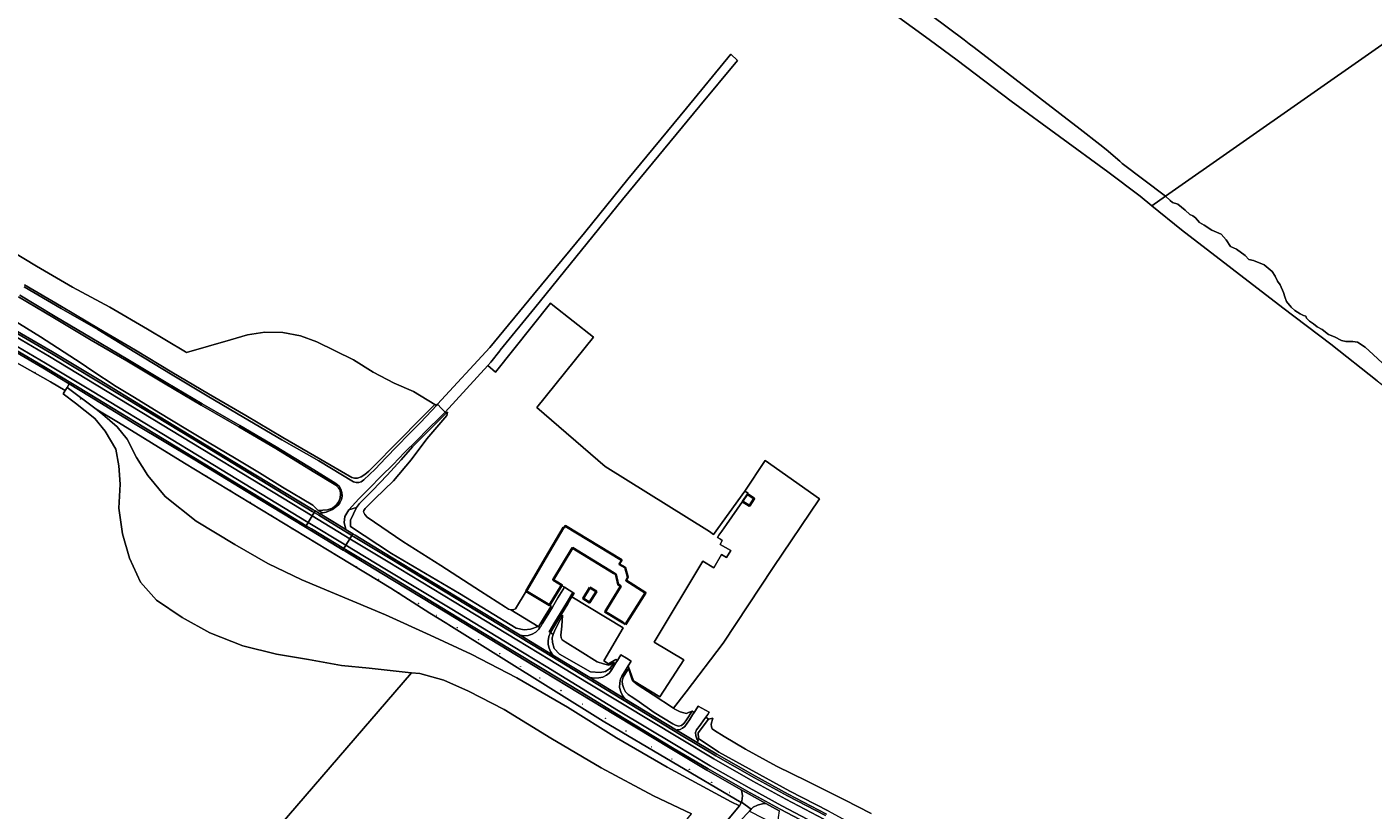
# Model space of a CAD drawing. Header units: metres. Extents: x 200176 to 205485, y 394066 to 399855.
# Tile 41 of 230: x 202077 to 202520, y 395651 to 395908. Entities that reach past the tile are written whole.
import ezdxf
from ezdxf.enums import TextEntityAlignment as Align

# ---------------------------------------------------------------- set-up
doc = ezdxf.new("R2010")
doc.units = ezdxf.units.M
doc.layers.get('0').update_dxf_attribs({"lineweight": 25})
for name, color, linetype, lineweight in [('B-WE-GR-BOOM-S', 90, 'Continuous', 25), ('B-WE-GR-BOUWLAND-GV', 80, 'Continuous', 13), ('B-WE-GR-GRAS-GV', 60, 'Continuous', 13), ('B-WE-GR-HAAG-G', 90, 'GR-HAAG1', 13), ('B-WE-GW-TALUD_KRUIN-G', 90, 'Continuous', 18), ('B-WE-OG-BEBOUWING-GV', 7, 'Continuous', 35), ('B-WE-OG-BEBOUWING-T18', 10, 'Continuous', 18), ('B-WE-OG-TERREIN_CULTUURSCHEIDING-GV', 7, 'Continuous', 18), ('B-WE-OG-TERREIN_ERF-GV', 7, 'Continuous', 18), ('B-WE-OG-TOPOGRAFIE-T18', 10, 'Continuous', 18), ('B-WE-OG-WATER-GV', 130, 'Continuous', 18), ('B-WE-OG-WEG-GV', 7, 'Continuous', 18), ('B-WE-VH-VERHARDING_ASFALT-GV', 252, 'Continuous', 18), ('B-WE-VH-VERHARDING_BETON-GV', 252, 'Continuous', 18), ('B-WE-VH-VERHARDING_BETONSTRAATSTEEN-GV', 252, 'Continuous', 18), ('B-WE-VH-VERHARDING_OPEN-GV', 252, 'Continuous', 18), ('B-WE-VH-VERHARDING_PUIN-GV', 252, 'Continuous', 18)]:
    doc.layers.add(name, color=color, linetype=linetype, lineweight=lineweight)
doc.styles.add('NLCS-ISO-M20-T18', font='NLCS-ISO.ttf', dxfattribs={"height": 0.036})
doc.linetypes.add('GR-HAAG1', pattern='A,6,[176,NLCS.shx,S=0.125,R=0,X=0,Y=0],-2', length=8)

# ---------------------------------------------------------------- blocks, each defined once
blk = doc.blocks.new('SGR-BOOM_01-SO')
at = {"linetype": 'ByBlock', "lineweight": 18}
h = blk.add_hatch(color=0, dxfattribs=at)
h.dxf.hatch_style = 1
edge = h.paths.add_edge_path()
edge.add_arc((0, 0), 0.25, 0, 360)
at = {"color": 0, "linetype": 'ByBlock', "lineweight": 18}
for radius in [2, 0.25]:
    blk.add_circle((0, 0), radius, dxfattribs=at)

msp = doc.modelspace()

# ---------------------------------------------------------------- linework, layer by layer
at = {"layer": 'B-WE-GR-BOUWLAND-GV', "flags": 128}
for points in [[(202521.186, 395791.496), (202505.922, 395803.498), (202490.204, 395815.468), (202456.876, 395841.026), (202447.096, 395848.981), (202443.234, 395852.123), (202432.662, 395860.124), (202400.927, 395883.343), (202383.143, 395896.75), (202373.987, 395903.568), (202352.75, 395919.07)], [(202068.642, 395836.32), (202080.504, 395829.127), (202092.399, 395822.286), (202104.645, 395815.657), (202116.977, 395808.493), (202129.494, 395800.977), (202129.842, 395800.771), (202144.326, 395805.001), (202149.837, 395806.614), (202155.598, 395807.5), (202161.507, 395807.308), (202167.357, 395806.231), (202172.687, 395804.326), (202184.68, 395798.411), (202191.219, 395794.295), (202198.118, 395790.691), (202204.439, 395787.928), (202211.482, 395783.73), (202212.007, 395783.417), (202212.345, 395783.79), (202229.585, 395802.382), (202243.881, 395819.865), (202260.638, 395840.108), (202274.943, 395857.678), (202294.212, 395881.014), (202308.751, 395898.715), (202310.916, 395896.713), (202298.559, 395881.757), (202273.129, 395851.067), (202244.335, 395815.49), (202232.981, 395801.54), (202232.775, 395801.287), (202229.862, 395797.644), (202228.909, 395796.465), (202231.422, 395794.304), (202249.465, 395816.964), (202250.222, 395816.369), (202263.579, 395805.77), (202244.953, 395782.673), (202267.478, 395763.309), (202301.726, 395741.981), (202303.098, 395741.006), (202313.362, 395755.254), (202319.99, 395765.265), (202337.929, 395752.724), (202322.647, 395730.225), (202306.229, 395705.353), (202294.106, 395689.313), (202289.923, 395683.937), (202290.133, 395683.8), (202292.065, 395682.74), (202293.283, 395682.431), (202294.177, 395682.26), (202294.807, 395682.606), (202296.013, 395682.996), (202296.677, 395682.535), (202297.14, 395683.201), (202298.01, 395684.682), (202301.636, 395682.69), (202301.157, 395681.936), (202300.506, 395681.004), (202301.399, 395680.38), (202302.818, 395680.678), (202302.26, 395678.707), (202302.358, 395677.812), (202302.658, 395677.178), (202303.352, 395676.697), (202306.58, 395674.721), (202313.581, 395670.513), (202323.798, 395664.957), (202333.876, 395659.984), (202346.071, 395653.916), (202354.85, 395649.434)], [(202147.602, 395630.481), (202203.766, 395695.634), (202202.663, 395695.747), (202197.788, 395696.248), (202189.856, 395697.169), (202180.827, 395698.027), (202169.986, 395699.923), (202159.431, 395701.663), (202148.372, 395704.469), (202137.473, 395708.684), (202128.457, 395713.752), (202120.008, 395719.494), (202114.702, 395725.323), (202111.142, 395733.192), (202108.793, 395741.217), (202107.57, 395749.662), (202107.997, 395757.532), (202107.617, 395763.549), (202106.593, 395769.047), (202103.156, 395774.983), (202099.662, 395779.105), (202093.379, 395784.112), (202089.271, 395787.24), (202089.942, 395788.288), (202085.126, 395791.187), (202071.603, 395798.844)]]:
    msp.add_lwpolyline(points, dxfattribs=at)
msp.add_lwpolyline([(202022.579, 395328.577), (202067.977, 395381.536), (202142.277, 395469.027), (202209.074, 395546.954), (202258.59, 395605.47), (202278.631, 395628.899), (202291.029, 395643.336), (202295.832, 395649.274), (202283.374, 395655.134), (202266.132, 395664.345), (202249.563, 395674.164), (202234.21, 395683.595), (202222.553, 395689.585), (202214.43, 395693.196), (202206.587, 395695.344), (202203.766, 395695.634), (202147.602, 395630.481), (202060.472, 395528.323), (202053.693, 395520.493), (201972.787, 395427.042), (202010.925, 395381.267), (202000.544, 395359.027)], close=True, dxfattribs=at)
at = {"layer": 'B-WE-GR-GRAS-GV', "flags": 128}
for points in [[(202076.585, 395823.026), (202088.793, 395815.944), (202100.947, 395808.65), (202113.054, 395801.595), (202125.018, 395794.317), (202137.117, 395787.223), (202149.341, 395780.07), (202161.503, 395772.866), (202173.994, 395765.63), (202184.148, 395759.762), (202185.031, 395759.499), (202186.062, 395759.525), (202187.207, 395759.912), (202188.43, 395760.669), (202189.77, 395761.827), (202191.498, 395763.547), (202193.271, 395765.312), (202197.067, 395769.214), (202201.032, 395773.247), (202205.195, 395777.467), (202211.482, 395783.73), (202204.439, 395787.928), (202198.118, 395790.691), (202191.219, 395794.295), (202184.68, 395798.411), (202172.687, 395804.326), (202167.357, 395806.231), (202161.507, 395807.308), (202155.598, 395807.5), (202149.837, 395806.614), (202144.326, 395805.001), (202129.842, 395800.771), (202129.494, 395800.977), (202116.977, 395808.493), (202104.645, 395815.657), (202092.399, 395822.286), (202080.504, 395829.127), (202068.642, 395836.32)], [(202070.32, 395813.075), (202081.903, 395805.898), (202095.183, 395797.307), (202098.753, 395794.872), (202106.768, 395789.599), (202112.727, 395786.048), (202120.75, 395781.123), (202129.628, 395775.712), (202137.296, 395771.135), (202145.667, 395766.192), (202153.837, 395761.214), (202161.444, 395756.545), (202171.405, 395750.601), (202173.163, 395748.949), (202176.151, 395749.151), (202177.824, 395749.634), (202179.082, 395750.642), (202179.871, 395751.887), (202180.398, 395753.034), (202180.475, 395754.308), (202180.306, 395755.583), (202179.809, 395756.372), (202178.929, 395757.179), (202171.507, 395761.731), (202159.234, 395769.287), (202147.004, 395776.375), (202134.639, 395783.533), (202122.873, 395790.536), (202110.185, 395798.075), (202098.534, 395804.816), (202086.404, 395812.114), (202074.576, 395819.103)], [(202354.85, 395649.434), (202346.071, 395653.916), (202333.876, 395659.984), (202323.798, 395664.957), (202313.581, 395670.513), (202306.58, 395674.721), (202303.352, 395676.697), (202302.658, 395677.178), (202302.358, 395677.812), (202302.26, 395678.707), (202302.818, 395680.678), (202301.399, 395680.38), (202298.047, 395675.921), (202298.094, 395674.014), (202304.786, 395669.536), (202328.151, 395656.765), (202340.693, 395650.221)]]:
    msp.add_lwpolyline(points, dxfattribs=at)
for points in [[(202185.679, 395749.907), (202183.723, 395745.717), (202183.743, 395743.61), (202197.208, 395734.824), (202219.556, 395721.673), (202238.193, 395710.215), (202240.808, 395709.688), (202242.904, 395709.951), (202245.459, 395710.752), (202236.476, 395716.229), (202235.664, 395716.521), (202234.664, 395717.096), (202226.456, 395722.407), (202213.454, 395730.793), (202200.998, 395738.711), (202189.264, 395746.72), (202188.403, 395747.557), (202188.05, 395748.435), (202188.181, 395748.916), (202188.56, 395749.572), (202191.735, 395752.764), (202197.831, 395758.666), (202203.72, 395765.52), (202208.844, 395772.42), (202215.396, 395780.133), (202215.631, 395781.193), (202215.24, 395780.809), (202212.489, 395778.109), (202208.278, 395773.97), (202204.129, 395769.76), (202200.351, 395765.502), (202195.812, 395760.472), (202191.021, 395755.487), (202186.679, 395751.169)], [(202250.335, 395708.181), (202250.049, 395707.102), (202250.134, 395705.494), (202250.674, 395703.54), (202252.474, 395701.762), (202262.617, 395695.944), (202265.756, 395695.686), (202267.609, 395696.03), (202268.948, 395697.033), (202270.517, 395698.98), (202269.961, 395698.864), (202269.187, 395698.311), (202268.687, 395698.142), (202266.845, 395698.499), (202264.797, 395699.158), (202259.189, 395702.749), (202254.269, 395705.788), (202253.33, 395706.395), (202252.96, 395707.035), (202252.879, 395707.958), (202253.169, 395710.925), (202253.377, 395714.499), (202252.871, 395713.43), (202251.362, 395710.45), (202250.836, 395709.257)], [(202289.923, 395683.937), (202283.211, 395688.321), (202277.995, 395691.763), (202277.273, 395692.263), (202276.705, 395692.736), (202276.301, 395693.272), (202276.078, 395693.918), (202275.274, 395696.656), (202274.979, 395696.818), (202273.4, 395694.146), (202273.072, 395692.855), (202273.098, 395691.758), (202273.53, 395690.477), (202274.174, 395689.364), (202275.001, 395688.521), (202276.044, 395687.811), (202277.8, 395686.603), (202283.558, 395682.516), (202289.642, 395678.807), (202290.612, 395678.352), (202291.589, 395678.027), (202292.558, 395678.233), (202293.414, 395679.008), (202294.202, 395680.144), (202296.013, 395682.996), (202294.807, 395682.606), (202294.177, 395682.26), (202293.283, 395682.431), (202292.065, 395682.74), (202290.133, 395683.8)]]:
    msp.add_lwpolyline(points, close=True, dxfattribs=at)
at = {"layer": 'B-WE-GR-HAAG-G', "flags": 128}
for points in [[(202236.476, 395716.229), (202245.459, 395710.752)], [(202245.459, 395710.752), (202245.983, 395710.433)]]:
    msp.add_lwpolyline(points, dxfattribs=at)
at = {"layer": 'B-WE-GW-TALUD_KRUIN-G', "flags": 128}
for points in [[(202211.923, 396034.363), (202234.364, 396015.07), (202253.983, 395997.952), (202260.565, 395992.7), (202265.963, 395988.238), (202274.18, 395980.626), (202286.589, 395969.986), (202296.816, 395960.937), (202310.027, 395950.088), (202321.976, 395941.205), (202352.75, 395919.07), (202373.987, 395903.568), (202383.143, 395896.75), (202400.927, 395883.343), (202432.662, 395860.124), (202443.234, 395852.123), (202447.096, 395848.981)], [(202447.096, 395848.981), (202456.876, 395841.026), (202490.204, 395815.468), (202505.922, 395803.498), (202521.186, 395791.496), (202532.582, 395782.767), (202537.104, 395780.266), (202544.795, 395774.791), (202551.936, 395770.152), (202555.263, 395767.484), (202556.205, 395766.337), (202555.766, 395765.102), (202556.486, 395764.557), (202564.871, 395758.553)], [(202076.585, 395823.026), (202088.793, 395815.944), (202100.947, 395808.65), (202113.054, 395801.595), (202125.018, 395794.317), (202137.117, 395787.223), (202149.341, 395780.07), (202161.503, 395772.866), (202173.994, 395765.63), (202184.148, 395759.762), (202185.031, 395759.499), (202186.062, 395759.525), (202187.207, 395759.912), (202188.43, 395760.669), (202189.77, 395761.827), (202191.498, 395763.547)], [(202173.163, 395748.949), (202176.151, 395749.151), (202177.824, 395749.634), (202179.082, 395750.642), (202179.871, 395751.887), (202180.398, 395753.034), (202180.475, 395754.308), (202180.306, 395755.583), (202179.809, 395756.372), (202178.929, 395757.179), (202171.507, 395761.731), (202159.234, 395769.287), (202147.004, 395776.375), (202134.639, 395783.533), (202122.873, 395790.536), (202110.185, 395798.075), (202098.534, 395804.816), (202086.404, 395812.114), (202074.576, 395819.103)], [(202311.566, 395651.851), (202308.837, 395653.265), (202287.868, 395664.552), (202271.131, 395674.282), (202255.02, 395684.268), (202238.418, 395693.929), (202223.365, 395701.744), (202209.897, 395707.948), (202195.229, 395714.685), (202167.777, 395726.178), (202156.569, 395731.545), (202145.725, 395737.759), (202133.048, 395745.36), (202122.837, 395753.446), (202117.081, 395760.365), (202113.379, 395766.262), (202110.384, 395772.312), (202107.033, 395776.424), (202102.23, 395780.587), (202100.167, 395782.142), (202090.618, 395789.343)], [(202215.24, 395780.809), (202212.489, 395778.109), (202208.278, 395773.97), (202204.129, 395769.76), (202200.351, 395765.502), (202195.812, 395760.472), (202191.021, 395755.487), (202186.679, 395751.169), (202185.679, 395749.907), (202183.723, 395745.717), (202183.743, 395743.61), (202197.208, 395734.824), (202219.556, 395721.673), (202238.193, 395710.215), (202240.808, 395709.688), (202242.904, 395709.951)], [(202250.335, 395708.181), (202250.049, 395707.102), (202250.134, 395705.494), (202250.674, 395703.54), (202252.474, 395701.762), (202262.617, 395695.944), (202265.756, 395695.686), (202267.609, 395696.03), (202268.948, 395697.033)], [(202273.4, 395694.146), (202273.072, 395692.855), (202273.098, 395691.758), (202273.53, 395690.477), (202274.174, 395689.364), (202275.001, 395688.521), (202276.044, 395687.811), (202277.8, 395686.603), (202283.558, 395682.516), (202289.642, 395678.807), (202290.612, 395678.352), (202291.589, 395678.027), (202292.558, 395678.233), (202293.414, 395679.008), (202294.202, 395680.144), (202296.013, 395682.996)], [(202301.399, 395680.38), (202298.047, 395675.921), (202298.094, 395674.014), (202304.786, 395669.536), (202328.151, 395656.765), (202340.693, 395650.221), (202353.338, 395643.339), (202363.581, 395637.062), (202374.184, 395629.609), (202383.004, 395622.783), (202388.438, 395617.959), (202395.703, 395611.517), (202400.474, 395607.512), (202407.212, 395602.892), (202409.43, 395601.383), (202416.877, 395592.6), (202418.055, 395589.683), (202417.558, 395587.531), (202417.43, 395585.581), (202421.057, 395580.917)]]:
    msp.add_lwpolyline(points, dxfattribs=at)
at = {"layer": 'B-WE-OG-BEBOUWING-GV', "flags": 128}
for points in [[(202312.636, 395751.832), (202314.873, 395750.385), (202316.449, 395752.823), (202314.212, 395754.269)], [(202274.166, 395711.502), (202280.709, 395721.88), (202274.297, 395725.923), (202274.946, 395726.95), (202274.074, 395730.165), (202272.092, 395731.307), (202272.894, 395732.576), (202254.285, 395743.81), (202253.934, 395743.178), (202253.728, 395743.293), (202247.958, 395733.468), (202241.454, 395722.391), (202249.169, 395717.768), (202253.135, 395724.272), (202253.214, 395724.402), (202250.324, 395726.138), (202256.73, 395736.618), (202270.296, 395728.354), (202270.686, 395728.116), (202270.924, 395727.968), (202271.714, 395724.558), (202272.583, 395724.021), (202269.628, 395719.245), (202267.415, 395715.595), (202273.224, 395712.073)], [(202262.423, 395723.643), (202260.166, 395719.989), (202262.338, 395718.672), (202264.555, 395722.342)]]:
    msp.add_lwpolyline(points, close=True, dxfattribs=at)
at = {"layer": 'B-WE-OG-TERREIN_CULTUURSCHEIDING-GV', "flags": 128}
for points in [[(202076.449, 395822.351), (202088.599, 395815.22), (202100.663, 395808.377), (202112.826, 395800.871), (202125.154, 395793.438), (202136.648, 395786.583), (202148.688, 395779.455), (202161.141, 395772.108), (202173.336, 395765.191), (202184.782, 395758.341), (202185.579, 395758.087), (202186.473, 395758.061), (202187.284, 395758.29), (202188.14, 395758.923), (202191.82, 395762.465), (202195.309, 395766.226), (202199.04, 395770.022), (202202.865, 395773.941), (202206.626, 395777.679), (202210.439, 395781.685), (202212.007, 395783.417), (202211.482, 395783.73), (202205.195, 395777.467), (202201.032, 395773.247), (202197.067, 395769.214), (202193.271, 395765.312), (202191.498, 395763.547), (202189.77, 395761.827), (202188.43, 395760.669), (202187.207, 395759.912), (202186.062, 395759.525), (202185.031, 395759.499), (202184.148, 395759.762), (202173.994, 395765.63), (202161.503, 395772.866), (202149.341, 395780.07), (202137.117, 395787.223), (202125.018, 395794.317), (202113.054, 395801.595), (202100.947, 395808.65), (202088.793, 395815.944), (202076.585, 395823.026)], [(202074.576, 395819.103), (202086.404, 395812.114), (202098.534, 395804.816), (202110.185, 395798.075), (202122.873, 395790.536), (202134.639, 395783.533), (202147.004, 395776.375), (202159.234, 395769.287), (202171.507, 395761.731), (202178.929, 395757.179), (202179.809, 395756.372), (202180.306, 395755.583), (202180.475, 395754.308), (202180.398, 395753.034), (202179.871, 395751.887), (202179.082, 395750.642), (202177.824, 395749.634), (202176.151, 395749.151), (202173.163, 395748.949), (202174.636, 395748.146), (202175.791, 395748.398), (202177.821, 395749.223), (202179.792, 395750.786), (202180.224, 395751.375), (202180.799, 395752.474), (202181.041, 395753.607), (202180.899, 395754.833), (202180.588, 395755.899), (202179.972, 395756.913), (202178.973, 395757.724), (202171.677, 395762.292), (202159.335, 395769.774), (202147.369, 395776.784), (202134.945, 395783.939), (202123.154, 395790.96), (202110.555, 395798.456), (202098.696, 395805.462), (202086.657, 395812.627), (202075.101, 395819.656)], [(202305.484, 395644.542), (202311.566, 395651.851), (202308.837, 395653.265), (202287.868, 395664.552), (202271.131, 395674.282), (202255.02, 395684.268), (202238.418, 395693.929), (202223.365, 395701.744), (202209.897, 395707.948), (202195.229, 395714.685), (202167.777, 395726.178), (202156.569, 395731.545), (202145.725, 395737.759), (202133.048, 395745.36), (202122.837, 395753.446), (202117.081, 395760.365), (202113.379, 395766.262), (202110.384, 395772.312), (202107.033, 395776.424), (202102.23, 395780.587), (202100.167, 395782.142), (202090.618, 395789.343), (202089.942, 395788.288), (202089.271, 395787.24), (202093.379, 395784.112), (202099.662, 395779.105), (202103.156, 395774.983), (202106.593, 395769.047), (202107.617, 395763.549), (202107.997, 395757.532), (202107.57, 395749.662), (202108.793, 395741.217), (202111.142, 395733.192), (202114.702, 395725.323), (202120.008, 395719.494), (202128.457, 395713.752), (202137.473, 395708.684), (202148.372, 395704.469), (202159.431, 395701.663), (202169.986, 395699.923), (202180.827, 395698.027), (202189.856, 395697.169), (202197.788, 395696.248), (202202.663, 395695.747), (202203.766, 395695.634), (202206.587, 395695.344), (202214.43, 395693.196), (202222.553, 395689.585), (202234.21, 395683.595), (202249.563, 395674.164), (202266.132, 395664.345), (202283.374, 395655.134), (202295.832, 395649.274)]]:
    msp.add_lwpolyline(points, dxfattribs=at)
for points in [[(202312.19, 395653.019), (202266.798, 395679.763), (202216.041, 395711.372), (202215.37, 395711.79), (202209.841, 395715.233), (202196.98, 395723.359), (202179.792, 395733.843), (202129.198, 395764.432), (202107.446, 395777.779), (202100.167, 395782.142), (202102.23, 395780.587), (202107.033, 395776.424), (202110.384, 395772.312), (202113.379, 395766.262), (202117.081, 395760.365), (202122.837, 395753.446), (202133.048, 395745.36), (202145.725, 395737.759), (202156.569, 395731.545), (202167.777, 395726.178), (202195.229, 395714.685), (202209.897, 395707.948), (202223.365, 395701.744), (202238.418, 395693.929), (202255.02, 395684.268), (202271.131, 395674.282), (202287.868, 395664.552), (202308.837, 395653.265), (202311.566, 395651.851), (202311.692, 395652.003)], [(202215.24, 395780.809), (202214.864, 395781.192), (202212.957, 395779.339), (202209.259, 395775.696), (202205.466, 395771.752), (202201.49, 395767.963), (202197.747, 395764.01), (202193.823, 395760.149), (202190.018, 395756.244), (202186.509, 395752.679), (202183.242, 395749.166), (202185.679, 395749.907), (202186.679, 395751.169), (202191.021, 395755.487), (202195.812, 395760.472), (202200.351, 395765.502), (202204.129, 395769.76), (202208.278, 395773.97), (202212.489, 395778.109)]]:
    msp.add_lwpolyline(points, close=True, dxfattribs=at)
at = {"layer": 'B-WE-OG-TERREIN_ERF-GV', "flags": 128}
for points in [[(202263.579, 395805.77), (202250.222, 395816.369), (202249.465, 395816.964), (202231.422, 395794.304), (202228.909, 395796.465), (202214.864, 395781.192), (202215.24, 395780.809), (202215.631, 395781.193), (202215.396, 395780.133), (202208.844, 395772.42), (202203.72, 395765.52), (202197.831, 395758.666), (202191.735, 395752.764), (202188.56, 395749.572), (202188.181, 395748.916), (202188.05, 395748.435), (202188.403, 395747.557), (202189.264, 395746.72), (202200.998, 395738.711), (202213.454, 395730.793), (202226.456, 395722.407), (202234.664, 395717.096), (202235.664, 395716.521), (202236.476, 395716.229), (202237.433, 395716.431), (202237.986, 395716.6), (202241.454, 395722.391), (202247.958, 395733.468), (202253.728, 395743.293), (202253.934, 395743.178), (202254.285, 395743.81), (202272.894, 395732.576), (202272.092, 395731.307), (202274.074, 395730.165), (202274.946, 395726.95), (202274.297, 395725.923), (202280.709, 395721.88), (202274.166, 395711.502), (202273.224, 395712.073), (202267.415, 395715.595), (202269.628, 395719.245), (202272.583, 395724.021), (202271.714, 395724.558), (202270.924, 395727.968), (202270.686, 395728.116), (202270.296, 395728.354), (202256.73, 395736.618), (202250.324, 395726.138), (202253.214, 395724.402), (202253.135, 395724.272), (202254.05, 395723.715), (202255.623, 395722.745), (202256.848, 395721.997), (202257.049, 395721.883), (202257.273, 395721.763), (202256.524, 395720.517), (202273.407, 395710.347), (202266.978, 395699.485), (202268.595, 395698.528), (202270.999, 395699.969), (202271.464, 395699.686), (202272.56, 395701.489), (202274.411, 395700.352), (202275.94, 395699.421), (202274.991, 395697.842), (202276.806, 395693.003), (202285.363, 395687.714), (202293.334, 395699.836), (202283.51, 395705.621), (202299.544, 395732.264), (202303.108, 395730.094), (202305.727, 395734.396), (202307.326, 395733.493), (202308.735, 395735.737), (202305.189, 395737.733), (202305.907, 395739.009), (202305.945, 395739.077), (202305.3, 395739.44), (202304.346, 395739.977), (202304.407, 395740.075), (202304.832, 395740.757), (202305.813, 395742.13), (202307.361, 395744.296), (202312.636, 395751.832), (202314.212, 395754.269), (202314.411, 395754.576), (202313.362, 395755.254), (202303.098, 395741.006), (202301.726, 395741.981), (202267.478, 395763.309), (202244.953, 395782.673)], [(202337.929, 395752.724), (202319.99, 395765.265), (202313.362, 395755.254), (202314.411, 395754.576), (202314.212, 395754.269), (202316.449, 395752.823), (202314.873, 395750.385), (202312.636, 395751.832), (202307.361, 395744.296), (202305.813, 395742.13), (202304.832, 395740.757), (202304.407, 395740.075), (202304.346, 395739.977), (202305.3, 395739.44), (202305.945, 395739.077), (202305.907, 395739.009), (202305.189, 395737.733), (202308.735, 395735.737), (202307.326, 395733.493), (202305.727, 395734.396), (202303.108, 395730.094), (202299.544, 395732.264), (202283.51, 395705.621), (202293.334, 395699.836), (202285.363, 395687.714), (202276.806, 395693.003), (202274.991, 395697.842), (202274.379, 395696.824), (202272.907, 395694.452), (202273.4, 395694.146), (202274.979, 395696.818), (202275.274, 395696.656), (202276.078, 395693.918), (202276.301, 395693.272), (202276.705, 395692.736), (202277.273, 395692.263), (202277.995, 395691.763), (202283.211, 395688.321), (202289.923, 395683.937), (202294.106, 395689.313), (202306.229, 395705.353), (202322.647, 395730.225)], [(202250.102, 395717.152), (202251.911, 395720.213), (202254.05, 395723.715), (202253.135, 395724.272), (202249.169, 395717.768), (202249.697, 395717.425), (202247.18, 395713.443), (202245.59, 395710.933), (202245.459, 395710.752), (202245.983, 395710.433), (202246.252, 395710.807), (202246.761, 395711.661), (202248.024, 395713.768)], [(202264.555, 395722.342), (202262.338, 395718.672), (202260.166, 395719.989), (202262.423, 395723.643)], [(202249.169, 395717.768), (202241.454, 395722.391), (202237.986, 395716.6), (202237.433, 395716.431), (202236.476, 395716.229), (202245.459, 395710.752), (202245.59, 395710.933), (202247.18, 395713.443), (202249.697, 395717.425)], [(202250.335, 395708.181), (202250.836, 395709.257), (202251.362, 395710.45), (202252.871, 395713.43), (202253.377, 395714.499), (202253.169, 395710.925), (202252.879, 395707.958), (202252.96, 395707.035), (202253.33, 395706.395), (202254.269, 395705.788), (202259.189, 395702.749), (202264.797, 395699.158), (202266.845, 395698.499), (202268.687, 395698.142), (202269.187, 395698.311), (202269.961, 395698.864), (202270.517, 395698.98), (202268.948, 395697.033), (202269.622, 395696.628), (202270.994, 395698.913), (202271.464, 395699.686), (202270.999, 395699.969), (202268.595, 395698.528), (202266.978, 395699.485), (202273.407, 395710.347), (202256.524, 395720.517), (202255.171, 395718.265), (202253.082, 395714.823), (202252.571, 395713.937), (202251.451, 395712.098), (202249.493, 395708.802)]]:
    msp.add_lwpolyline(points, close=True, dxfattribs=at)
at = {"layer": 'B-WE-OG-WATER-GV', "flags": 128}
for points in [[(202358.794, 395923.431), (202385.404, 395903.449), (202387.122, 395902.161), (202388.722, 395900.931), (202423.614, 395874.104), (202430.038, 395869.122), (202432.134, 395867.496), (202436.647, 395863.574), (202437.406, 395862.914), (202451.618, 395852.147), (202543.831, 395916.701)], [(202543.831, 395916.701), (202451.618, 395852.147), (202453.128, 395850.694), (202453.948, 395850.054), (202455.637, 395849.483), (202458.021, 395847.54), (202459.654, 395846.156), (202460.596, 395845.72), (202461.441, 395845.038), (202462.748, 395843.523), (202464.32, 395842.609), (202466.87, 395840.976), (202469.946, 395839.61), (202471.503, 395837.831), (202473.011, 395835.592), (202474.899, 395834.731), (202477.78, 395832.653), (202478.971, 395831.373), (202480.556, 395830.974), (202484.046, 395829.569), (202486.647, 395827.385), (202487.646, 395825.862), (202488.473, 395824.188), (202489.258, 395822.991), (202490.359, 395820.485), (202490.836, 395819.047), (202491.394, 395817.545), (202492.914, 395815.703), (202494.169, 395814.621), (202495.902, 395813.463), (202496.945, 395812.941), (202497.756, 395812.773), (202497.967, 395812.095), (202498.943, 395811.024), (202500.29, 395810.157), (202501.429, 395809.193), (202503.127, 395808.324), (202505.136, 395806.685), (202507.143, 395805.94), (202509.47, 395804.706), (202510.921, 395804.452), (202513.221, 395804.445), (202514.663, 395804.146), (202517.204, 395802.585), (202519.83, 395800.185), (202524.472, 395795.84)]]:
    msp.add_lwpolyline(points, dxfattribs=at)
at = {"layer": 'B-WE-OG-WEG-GV', "flags": 128}
for points in [[(202068.835, 395810.88), (202085.79, 395801.027), (202101.133, 395791.759), (202116.199, 395782.646), (202135.792, 395770.725), (202157.355, 395757.665), (202171.49, 395749.109), (202172.087, 395748.762), (202173.556, 395747.91), (202174.636, 395748.146), (202173.163, 395748.949), (202171.405, 395750.601), (202161.444, 395756.545), (202153.837, 395761.214), (202145.667, 395766.192), (202137.296, 395771.135), (202129.628, 395775.712), (202120.75, 395781.123), (202112.727, 395786.048), (202106.768, 395789.599), (202098.753, 395794.872), (202095.183, 395797.307), (202081.903, 395805.898), (202070.32, 395813.075)], [(202071.603, 395798.844), (202085.126, 395791.187), (202089.942, 395788.288), (202090.618, 395789.343), (202091.327, 395790.451), (202082.622, 395795.718), (202065.69, 395805.572)], [(202340.693, 395650.221), (202328.151, 395656.765), (202304.786, 395669.536), (202298.094, 395674.014), (202298.047, 395675.921), (202301.399, 395680.38), (202300.506, 395681.004), (202299.907, 395680.148), (202298.643, 395678.385), (202297.486, 395676.893), (202297.099, 395675.958), (202297.246, 395674.929), (202297.564, 395673.903), (202297.965, 395673.284), (202297.789, 395672.843), (202297.716, 395672.68), (202304.148, 395668.856), (202316.841, 395661.637), (202327.633, 395655.741), (202340.168, 395649.207)]]:
    msp.add_lwpolyline(points, dxfattribs=at)
for points in [[(202312.215, 395653.07), (202312.388, 395653.422), (202312.592, 395655.169), (202312.34, 395656.582), (202312.157, 395657.146), (202300.889, 395663.593), (202289.314, 395670.484), (202270.833, 395681.643), (202258.861, 395688.956), (202246.977, 395696.127), (202215.449, 395715.26), (202194.04, 395728.224), (202181.952, 395735.518), (202181.3, 395735.902), (202168.932, 395743.393), (202153.948, 395752.506), (202132.536, 395765.498), (202112.99, 395777.28), (202097.949, 395786.444), (202091.327, 395790.451), (202090.618, 395789.343), (202100.167, 395782.142), (202107.446, 395777.779), (202129.198, 395764.432), (202179.792, 395733.843), (202196.98, 395723.359), (202209.841, 395715.233), (202215.37, 395711.79), (202216.041, 395711.372), (202266.798, 395679.763), (202312.19, 395653.019)], [(202245.983, 395710.433), (202245.459, 395710.752), (202242.904, 395709.951), (202240.808, 395709.688), (202238.193, 395710.215), (202219.556, 395721.673), (202197.208, 395734.824), (202183.743, 395743.61), (202183.723, 395745.717), (202185.679, 395749.907), (202183.242, 395749.166), (202181.888, 395746.932), (202181.684, 395744.921), (202182.178, 395742.68), (202182.86, 395742.269), (202184.525, 395741.235), (202185.255, 395740.781), (202197.094, 395733.622), (202218.792, 395720.481), (202239.503, 395707.921), (202240.858, 395707.761), (202242.144, 395707.856), (202243.42, 395708.229), (202244.608, 395708.967), (202245.626, 395709.935)], [(202250.335, 395708.181), (202249.493, 395708.802), (202248.972, 395707.523), (202248.689, 395706.118), (202248.716, 395704.858), (202249.028, 395703.655), (202249.52, 395702.573), (202250.275, 395701.385), (202262.416, 395694.035), (202264.102, 395693.855), (202265.378, 395693.896), (202266.674, 395694.194), (202267.873, 395694.81), (202268.785, 395695.502), (202269.519, 395696.457), (202269.622, 395696.628), (202268.948, 395697.033), (202267.609, 395696.03), (202265.756, 395695.686), (202262.617, 395695.944), (202252.474, 395701.762), (202250.674, 395703.54), (202250.134, 395705.494), (202250.049, 395707.102)], [(202273.4, 395694.146), (202272.907, 395694.452), (202272.881, 395694.411), (202272.505, 395693.569), (202272.212, 395692.349), (202272.186, 395690.813), (202272.571, 395689.341), (202273.095, 395688.165), (202273.934, 395687.052), (202290.871, 395676.774), (202291.103, 395676.908), (202292.048, 395676.995), (202292.882, 395677.381), (202293.616, 395677.927), (202295.191, 395680.133), (202296.145, 395681.77), (202296.677, 395682.535), (202296.013, 395682.996), (202294.202, 395680.144), (202293.414, 395679.008), (202292.558, 395678.233), (202291.589, 395678.027), (202290.612, 395678.352), (202289.642, 395678.807), (202283.558, 395682.516), (202277.8, 395686.603), (202276.044, 395687.811), (202275.001, 395688.521), (202274.174, 395689.364), (202273.53, 395690.477), (202273.098, 395691.758), (202273.072, 395692.855)], [(202317.462, 395652.118), (202316.071, 395651.454), (202315.457, 395650.795), (202314.854, 395650.147), (202319.37, 395647.807), (202324.881, 395645.095), (202324.809, 395645.378), (202324.532, 395646.507), (202324.396, 395647.607), (202324.448, 395648.109), (202324.701, 395650.237), (202324.681, 395650.247), (202320.253, 395652.672), (202319.635, 395652.639), (202317.79, 395652.275)]]:
    msp.add_lwpolyline(points, close=True, dxfattribs=at)
at = {"layer": 'B-WE-VH-VERHARDING_ASFALT-GV', "flags": 128}
for points in [[(202066.034, 395806.092), (202082.951, 395796.236), (202098.223, 395786.981), (202113.275, 395777.808), (202154.277, 395752.978), (202169.228, 395743.896), (202169.857, 395744.966), (202133.43, 395767.098), (202098.811, 395788.089), (202083.54, 395797.283), (202066.663, 395807.118)], [(202066.663, 395807.118), (202083.54, 395797.283), (202098.811, 395788.089), (202133.43, 395767.098), (202169.857, 395744.966), (202171.161, 395747.186), (202115.183, 395781.088), (202100.19, 395790.192), (202084.818, 395799.459), (202067.973, 395809.299)], [(202067.973, 395809.299), (202084.818, 395799.459), (202100.19, 395790.192), (202115.183, 395781.088), (202171.161, 395747.186), (202171.786, 395748.25), (202171.177, 395748.596), (202135.508, 395770.199), (202115.874, 395782.138), (202085.45, 395800.513), (202068.558, 395810.356)], [(202339.873, 395648.685), (202327.356, 395655.201), (202316.557, 395661.097), (202303.798, 395668.36), (202292.449, 395675.122), (202261.971, 395693.63), (202249.927, 395700.921), (202218.488, 395720.044), (202196.751, 395733.114), (202184.225, 395740.739), (202183.56, 395739.64), (202196.123, 395732.066), (202217.821, 395718.921), (202238.444, 395706.397), (202249.256, 395699.862), (202261.353, 395692.533), (202273.158, 395685.365), (202291.847, 395674.074), (202303.182, 395667.3), (202315.95, 395660.024), (202326.794, 395654.102), (202339.309, 395647.555)], [(202338.224, 395645.271), (202325.556, 395651.867), (202314.74, 395657.803), (202301.97, 395665.055), (202290.339, 395672.028), (202271.873, 395683.149), (202248.012, 395697.684), (202237.17, 395704.188), (202216.466, 395716.789), (202195.046, 395729.708), (202182.242, 395737.459), (202181.604, 395736.405), (202194.386, 395728.716), (202215.759, 395715.736), (202236.547, 395703.164), (202247.3, 395696.626), (202259.242, 395689.407), (202271.164, 395682.15), (202289.619, 395671.002), (202301.248, 395664.041), (202314.141, 395656.697), (202324.953, 395650.773), (202337.631, 395644.15)], [(202339.309, 395647.555), (202326.794, 395654.102), (202315.95, 395660.024), (202303.182, 395667.3), (202291.847, 395674.074), (202273.158, 395685.365), (202261.353, 395692.533), (202249.256, 395699.862), (202238.444, 395706.397), (202217.821, 395718.921), (202196.123, 395732.066), (202183.56, 395739.64), (202182.242, 395737.459), (202195.046, 395729.708), (202216.466, 395716.789), (202237.17, 395704.188), (202248.012, 395697.684), (202271.873, 395683.149), (202290.339, 395672.028), (202301.97, 395665.055), (202314.74, 395657.803), (202325.556, 395651.867), (202338.224, 395645.271)]]:
    msp.add_lwpolyline(points, dxfattribs=at)
for points in [[(202171.161, 395747.186), (202169.857, 395744.966), (202182.242, 395737.459), (202183.56, 395739.64)], [(202173.336, 395747.368), (202171.786, 395748.25), (202171.161, 395747.186), (202183.56, 395739.64), (202184.225, 395740.739)], [(202169.228, 395743.896), (202170.885, 395742.889), (202181.604, 395736.405), (202182.242, 395737.459), (202169.857, 395744.966)]]:
    msp.add_lwpolyline(points, close=True, dxfattribs=at)
at = {"layer": 'B-WE-VH-VERHARDING_BETON-GV', "flags": 128}
for points in [[(202068.558, 395810.356), (202085.45, 395800.513), (202115.874, 395782.138), (202135.508, 395770.199), (202171.177, 395748.596), (202171.786, 395748.25), (202172.087, 395748.762), (202171.49, 395749.109), (202157.355, 395757.665), (202135.792, 395770.725), (202116.199, 395782.646), (202101.133, 395791.759), (202085.79, 395801.027), (202068.835, 395810.88)], [(202065.69, 395805.572), (202082.622, 395795.718), (202091.327, 395790.451), (202097.949, 395786.444), (202112.99, 395777.28), (202132.536, 395765.498), (202153.948, 395752.506), (202168.932, 395743.393), (202169.228, 395743.896), (202154.277, 395752.978), (202113.275, 395777.808), (202098.223, 395786.981), (202082.951, 395796.236), (202066.034, 395806.092)], [(202340.168, 395649.207), (202327.633, 395655.741), (202316.841, 395661.637), (202304.148, 395668.856), (202297.716, 395672.68), (202292.754, 395675.631), (202290.871, 395676.774), (202273.934, 395687.052), (202262.416, 395694.035), (202250.275, 395701.385), (202239.503, 395707.921), (202218.792, 395720.481), (202197.094, 395733.622), (202185.255, 395740.781), (202184.525, 395741.235), (202184.225, 395740.739), (202196.751, 395733.114), (202218.488, 395720.044), (202249.927, 395700.921), (202261.971, 395693.63), (202292.449, 395675.122), (202303.798, 395668.36), (202316.557, 395661.097), (202327.356, 395655.201), (202339.873, 395648.685)], [(202337.631, 395644.15), (202324.953, 395650.773), (202314.141, 395656.697), (202301.248, 395664.041), (202289.619, 395671.002), (202271.164, 395682.15), (202259.242, 395689.407), (202247.3, 395696.626), (202236.547, 395703.164), (202215.759, 395715.736), (202194.386, 395728.716), (202181.604, 395736.405), (202181.3, 395735.902), (202181.952, 395735.518), (202194.04, 395728.224), (202215.449, 395715.26), (202246.977, 395696.127), (202258.861, 395688.956), (202270.833, 395681.643), (202289.314, 395670.484), (202300.889, 395663.593), (202312.157, 395657.146), (202313.756, 395656.231), (202320.253, 395652.672), (202324.681, 395650.247)]]:
    msp.add_lwpolyline(points, dxfattribs=at)
for points in [[(202171.786, 395748.25), (202173.336, 395747.368), (202184.225, 395740.739), (202184.525, 395741.235), (202182.86, 395742.269), (202182.178, 395742.68), (202177.938, 395745.239), (202173.78, 395747.78), (202173.556, 395747.91), (202172.087, 395748.762)], [(202181.3, 395735.902), (202181.604, 395736.405), (202170.885, 395742.889), (202169.228, 395743.896), (202168.932, 395743.393)]]:
    msp.add_lwpolyline(points, close=True, dxfattribs=at)
at = {"layer": 'B-WE-VH-VERHARDING_BETONSTRAATSTEEN-GV', "flags": 128}
for points in [[(202254.05, 395723.715), (202251.911, 395720.213), (202250.102, 395717.152), (202248.024, 395713.768), (202246.761, 395711.661), (202246.252, 395710.807), (202245.983, 395710.433), (202245.626, 395709.935), (202244.608, 395708.967), (202243.42, 395708.229), (202242.144, 395707.856), (202240.858, 395707.761), (202239.503, 395707.921), (202250.275, 395701.385), (202249.52, 395702.573), (202249.028, 395703.655), (202248.716, 395704.858), (202248.689, 395706.118), (202248.972, 395707.523), (202249.493, 395708.802), (202249.281, 395708.942), (202249.08, 395709.08), (202250.948, 395712.202), (202252.161, 395714.183), (202252.639, 395715.032), (202254.729, 395718.482), (202256.848, 395721.997), (202255.623, 395722.745)], [(202249.493, 395708.802), (202251.451, 395712.098), (202252.571, 395713.937), (202253.082, 395714.823), (202255.171, 395718.265), (202256.524, 395720.517), (202257.273, 395721.763), (202257.049, 395721.883), (202256.848, 395721.997), (202254.729, 395718.482), (202252.639, 395715.032), (202252.161, 395714.183), (202250.948, 395712.202), (202249.08, 395709.08), (202249.281, 395708.942)], [(202275.94, 395699.421), (202274.411, 395700.352), (202272.56, 395701.489), (202271.464, 395699.686), (202270.994, 395698.913), (202269.622, 395696.628), (202269.519, 395696.457), (202268.785, 395695.502), (202267.873, 395694.81), (202266.674, 395694.194), (202265.378, 395693.896), (202264.102, 395693.855), (202262.416, 395694.035), (202273.934, 395687.052), (202273.095, 395688.165), (202272.571, 395689.341), (202272.186, 395690.813), (202272.212, 395692.349), (202272.505, 395693.569), (202272.881, 395694.411), (202272.907, 395694.452), (202274.379, 395696.824), (202274.991, 395697.842)]]:
    msp.add_lwpolyline(points, close=True, dxfattribs=at)
at = {"layer": 'B-WE-VH-VERHARDING_OPEN-GV', "flags": 128}
for points in [[(202352.75, 395919.07), (202373.987, 395903.568), (202383.143, 395896.75), (202400.927, 395883.343), (202432.662, 395860.124), (202443.234, 395852.123), (202447.096, 395848.981), (202451.618, 395852.147), (202437.406, 395862.914), (202436.647, 395863.574), (202432.134, 395867.496), (202430.038, 395869.122), (202423.614, 395874.104), (202388.722, 395900.931), (202387.122, 395902.161), (202385.404, 395903.449), (202358.794, 395923.431)], [(202524.472, 395795.84), (202519.83, 395800.185), (202517.204, 395802.585), (202514.663, 395804.146), (202513.221, 395804.445), (202510.921, 395804.452), (202509.47, 395804.706), (202507.143, 395805.94), (202505.136, 395806.685), (202503.127, 395808.324), (202501.429, 395809.193), (202500.29, 395810.157), (202498.943, 395811.024), (202497.967, 395812.095), (202497.756, 395812.773), (202496.945, 395812.941), (202495.902, 395813.463), (202494.169, 395814.621), (202492.914, 395815.703), (202491.394, 395817.545), (202490.836, 395819.047), (202490.359, 395820.485), (202489.258, 395822.991), (202488.473, 395824.188), (202487.646, 395825.862), (202486.647, 395827.385), (202484.046, 395829.569), (202480.556, 395830.974), (202478.971, 395831.373), (202477.78, 395832.653), (202474.899, 395834.731), (202473.011, 395835.592), (202471.503, 395837.831), (202469.946, 395839.61), (202466.87, 395840.976), (202464.32, 395842.609), (202462.748, 395843.523), (202461.441, 395845.038), (202460.596, 395845.72), (202459.654, 395846.156), (202458.021, 395847.54), (202455.637, 395849.483), (202453.948, 395850.054), (202453.128, 395850.694), (202451.618, 395852.147), (202447.096, 395848.981), (202456.876, 395841.026), (202490.204, 395815.468), (202505.922, 395803.498), (202521.186, 395791.496)]]:
    msp.add_lwpolyline(points, dxfattribs=at)
msp.add_lwpolyline([(202232.775, 395801.287), (202232.981, 395801.54), (202244.335, 395815.49), (202273.129, 395851.067), (202298.559, 395881.757), (202310.916, 395896.713), (202308.751, 395898.715), (202294.212, 395881.014), (202274.943, 395857.678), (202260.638, 395840.108), (202243.881, 395819.865), (202229.585, 395802.382), (202212.345, 395783.79), (202213.702, 395782.391), (202214.864, 395781.192), (202228.909, 395796.465), (202229.862, 395797.644)], close=True, dxfattribs=at)
at = {"layer": 'B-WE-VH-VERHARDING_PUIN-GV', "flags": 128}
msp.add_lwpolyline([(202075.101, 395819.656), (202086.657, 395812.627), (202098.696, 395805.462), (202110.555, 395798.456), (202123.154, 395790.96), (202134.945, 395783.939), (202147.369, 395776.784), (202159.335, 395769.774), (202171.677, 395762.292), (202178.973, 395757.724), (202179.972, 395756.913), (202180.588, 395755.899), (202180.899, 395754.833), (202181.041, 395753.607), (202180.799, 395752.474), (202180.224, 395751.375), (202179.792, 395750.786), (202177.821, 395749.223), (202175.791, 395748.398), (202174.636, 395748.146), (202173.556, 395747.91), (202173.78, 395747.78), (202177.938, 395745.239), (202182.178, 395742.68), (202181.684, 395744.921), (202181.888, 395746.932), (202183.242, 395749.166), (202186.509, 395752.679), (202190.018, 395756.244), (202193.823, 395760.149), (202197.747, 395764.01), (202201.49, 395767.963), (202205.466, 395771.752), (202209.259, 395775.696), (202212.957, 395779.339), (202214.864, 395781.192), (202213.702, 395782.391), (202212.345, 395783.79), (202212.007, 395783.417), (202210.439, 395781.685), (202206.626, 395777.679), (202202.865, 395773.941), (202199.04, 395770.022), (202195.309, 395766.226), (202191.82, 395762.465), (202188.14, 395758.923), (202187.284, 395758.29), (202186.473, 395758.061), (202185.579, 395758.087), (202184.782, 395758.341), (202173.336, 395765.191), (202161.141, 395772.108), (202148.688, 395779.455), (202136.648, 395786.583), (202125.154, 395793.438), (202112.826, 395800.871), (202100.663, 395808.377), (202088.599, 395815.22), (202076.449, 395822.351)], dxfattribs=at)
for points in [[(202300.506, 395681.004), (202301.157, 395681.936), (202301.636, 395682.69), (202298.01, 395684.682), (202297.14, 395683.201), (202296.677, 395682.535), (202296.145, 395681.77), (202295.191, 395680.133), (202293.616, 395677.927), (202292.882, 395677.381), (202292.048, 395676.995), (202291.103, 395676.908), (202290.871, 395676.774), (202292.754, 395675.631), (202297.716, 395672.68), (202297.789, 395672.843), (202297.965, 395673.284), (202297.564, 395673.903), (202297.246, 395674.929), (202297.099, 395675.958), (202297.486, 395676.893), (202298.643, 395678.385), (202299.907, 395680.148)], [(202320.253, 395652.672), (202313.756, 395656.231), (202312.157, 395657.146), (202312.34, 395656.582), (202312.592, 395655.169), (202312.388, 395653.422), (202312.215, 395653.07), (202315.457, 395650.795), (202316.071, 395651.454), (202317.462, 395652.118), (202317.79, 395652.275), (202319.635, 395652.639)], [(202315.457, 395650.795), (202312.215, 395653.07), (202312.19, 395653.019), (202311.692, 395652.003), (202311.566, 395651.851), (202305.484, 395644.542), (202302.621, 395640.464), (202304.975, 395638.766), (202305.617, 395639.479), (202308.226, 395642.378), (202309.304, 395643.724), (202310.207, 395644.839), (202311.266, 395646.139), (202312.277, 395647.37), (202314.469, 395649.733), (202314.854, 395650.147)]]:
    msp.add_lwpolyline(points, close=True, dxfattribs=at)

# ---------------------------------------------------------------- block references
at = {"layer": 'B-WE-GR-BOOM-S', "xscale": 0.02, "yscale": 0.02, "zscale": 0.02}
for p in [(202080.087, 395794.199), (202087.606, 395789.768), (202095.034, 395785.552), (202101.841, 395781.251), (202108.953, 395776.84), (202116.294, 395772.295), (202123.496, 395768.079), (202130.127, 395763.912), (202136.398, 395760.209), (202144.244, 395755.521), (202150.917, 395751.539), (202157.742, 395747.287), (202164.653, 395742.821), (202171.632, 395738.816), (202178.444, 395734.7), (202185.66, 395730.455), (202192.892, 395726.206), (202199.513, 395722.054), (202206.079, 395718.369), (202211.935, 395714.427), (202218.822, 395710.417), (202225.791, 395706.496), (202232.801, 395701.881), (202239.606, 395697.747), (202245.954, 395693.865), (202252.933, 395689.748), (202259.928, 395685.288), (202267.539, 395680.638), (202274.303, 395676.466), (202282.641, 395671.27), (202289.362, 395667.288), (202295.086, 395663.888), (202302.437, 395659.617), (202308.404, 395656.272)]:
    msp.add_blockref('SGR-BOOM_01-SO', p, dxfattribs=at)

# ---------------------------------------------------------------- texts
at = {"layer": 'B-WE-OG-BEBOUWING-T18', "style": 'NLCS-ISO-M20-T18'}
msp.add_text('14-14A', height=0.036, rotation=329.1, dxfattribs=at).set_placement((202247.37, 395723.509), align=Align.MIDDLE)
at = {"layer": 'B-WE-OG-TOPOGRAFIE-T18', "style": 'NLCS-ISO-M20-T18'}
msp.add_text('Wanssumseweg', height=0.036, rotation=328.8, dxfattribs=at).set_placement((202246.912, 395699.262), align=Align.MIDDLE)

doc.saveas('drawing.dxf')
